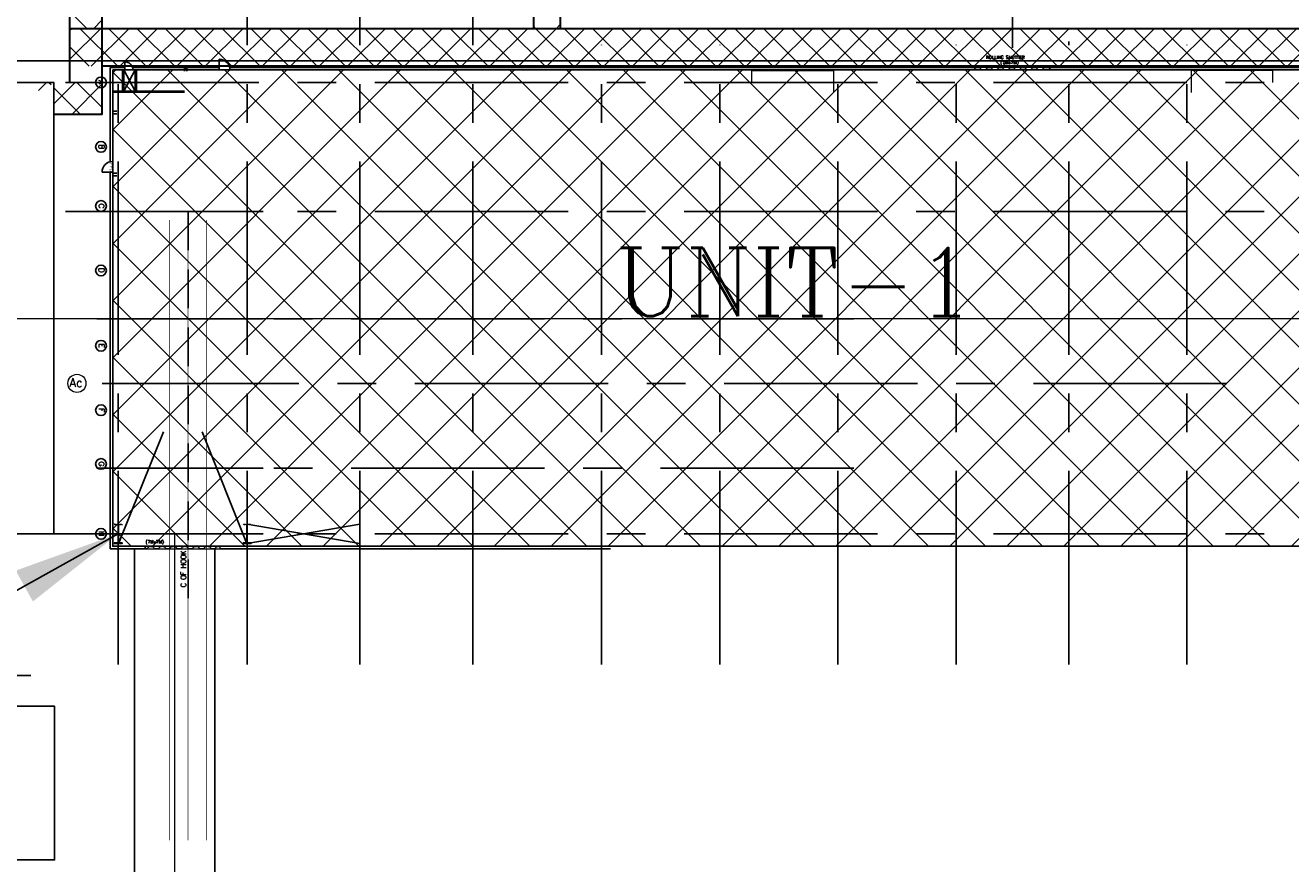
# Model space of a CAD drawing. Header units: inches. Extents: x 0 to 1564127, y -23460 to 23144100.
# Tile 59 of 215: x 249010 to 263736, y 182036 to 191786. Entities that reach past the tile are written whole.
import ezdxf
from ezdxf.enums import TextEntityAlignment as Align

# ---------------------------------------------------------------- set-up
doc = ezdxf.new("R2010")
doc.units = ezdxf.units.IN
doc.header["$LTSCALE"] = 1800
doc.header["$MEASUREMENT"] = 0
for name, pattern in [('CENTER', [2, 1.25, -0.25, 0.25, -0.25]), ('CENTRE', [1.5, 0.75, -0.25, 0.25, -0.25]), ('HIDDEN', [0.375, 0.25, -0.125])]:
    doc.linetypes.add(name, pattern=pattern)
doc.layers.get('0').update_dxf_attribs({"color": 253, "lineweight": 9})
for name, color, linetype in [('CEN', 2, 'CENTER'), ('COL', 1, 'Continuous'), ('DIM', 4, 'Continuous'), ('GRID', 251, 'CENTER'), ('Road', 3, 'Continuous'), ('Road Sides', 11, 'Continuous'), ('TEXT', 3, 'Continuous'), ('WALL', 6, 'Continuous')]:
    doc.layers.add(name, color=color, linetype=linetype)
for name, color, linetype, lineweight in [('CL', 8, 'CENTER', 15), ('STAIR', 2, 'Continuous', 18), ('STEEL', 231, 'Continuous', 18), ('TRENCH-TRESTLE', 6, 'Continuous', 30)]:
    doc.layers.add(name, color=color, linetype=linetype, lineweight=lineweight)
doc.styles.add('COMPLEX', font='complex')
doc.styles.add('HTX11', font='O8111901')
doc.styles.add('ROMANC', font='ROMANC.SHX')
doc.styles.add('ROMANS', font='romans.shx')
doc.dimstyles.new('SSS', dxfattribs={"dimscale": 100, "dimtxt": 2.5, "dimasz": 3, "dimexe": 0.5, "dimexo": 0.5, "dimgap": 1, "dimtad": 1, "dimdec": 0, "dimdsep": 46, "dimtxsty": 'ROMANS', "dimcen": 4, "dimdle": 1.5, "dimclrd": 1, "dimclre": 1, "dimclrt": 3, "dimadec": 0, "dimazin": 0, "dimtfac": 0.2, "dimtdec": 0, "dimtix": 1, "dimtmove": 0, "dimatfit": 3, "dimfxl": 1, "dimtolj": 1, "dimtzin": 0, "dimarcsym": 0})
pattern_1 = [(44.99999999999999, (201197.1582737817, 178869.0266567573), (-49.7184455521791, 49.71844555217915), []), (44.99999999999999, (201230.3039040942, 178869.0266567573), (-49.7184455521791, 49.71844555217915), [])]

msp = doc.modelspace()

# ---------------------------------------------------------------- hatches: boundary and pattern name
at = {"linetype": 'ByBlock'}
h = msp.add_hatch(dxfattribs=at)
h.set_pattern_fill('ANSI37', color=8, scale=1875, angle=90)
h.set_pattern_definition([(135, (742309.9112544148, 560872.4758301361), (-165.7281518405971, -165.728151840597), []), (225, (742309.9112544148, 560872.4758301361), (165.728151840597, -165.7281518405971), [])])
edge = h.paths.add_edge_path()
edge.add_line((249103.077823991, 191122.3549146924), (249341.1612544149, 191122.3549146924))
edge.add_line((249341.1612544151, 191122.3549146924), (249341.1612544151, 190747.3549146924))
edge.add_line((249341.1612544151, 190747.3549146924), (249903.6612544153, 190747.3549146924))
edge.add_line((249903.6612544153, 190747.3549146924), (249903.6612544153, 191122.3549146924))
edge.add_line((249903.6612544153, 191122.3549146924), (249313.1632658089, 191122.3549146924))
edge.add_arc((249208.1205449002, 191122.3657790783), 105.0427214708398, 270, 359.9940739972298, ccw=False)
edge.add_arc((249208.1205449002, 191122.3657790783), 105.0427214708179, 180.0059260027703, 270, ccw=False)
at = {"layer": 'COL'}
h = msp.add_hatch(dxfattribs=at)
h.set_pattern_fill('ANSI31', color=8, scale=31.25, angle=180, style=0)
h.set_pattern_definition([(225, (250442.4112544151, 190627.4799146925), (2.76213586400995, -2.762135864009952), [])])
h.paths.add_polyline_path([(250889.9112544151, 191267.4799146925), (250889.9112544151, 191296.2299146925), (250861.1612544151, 191296.2299146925), (250861.1612544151, 191267.4799146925)])
h = msp.add_hatch(dxfattribs=at)
h.set_pattern_fill('ANSI31', color=8, scale=25, angle=-1.27e-14, style=0)
h.set_pattern_definition([(44.99999999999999, (248098.3889455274, 183011.7475238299), (-2.20970869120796, 2.209708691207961), [])])
h.paths.add_polyline_path([(250044.9112544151, 185766.2299146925), (250137.4112544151, 185766.2299146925), (250137.4112544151, 185759.9799146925), (250044.9112544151, 185759.9799146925)])
h.paths.add_polyline_path([(250089.1612544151, 185978.7299146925), (250093.1612544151, 185978.7299146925), (250093.1612544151, 185766.2299146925), (250089.1612544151, 185766.2299146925)])
h.paths.add_polyline_path([(250044.9112544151, 185984.9799146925), (250137.4112544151, 185984.9799146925), (250137.4112544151, 185978.7299146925), (250044.9112544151, 185978.7299146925)])
h = msp.add_hatch(dxfattribs=at)
h.set_pattern_fill('ANSI31', color=8, scale=25, angle=-1.27e-14, style=0)
h.set_pattern_definition([(44.99999999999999, (249598.3889455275, 183011.7475238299), (-2.20970869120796, 2.209708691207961), [])])
h.paths.add_polyline_path([(251544.9112544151, 185766.2299146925), (251637.4112544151, 185766.2299146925), (251637.4112544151, 185759.9799146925), (251544.9112544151, 185759.9799146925)])
h.paths.add_polyline_path([(251589.1612544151, 185978.7299146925), (251593.1612544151, 185978.7299146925), (251593.1612544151, 185766.2299146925), (251589.1612544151, 185766.2299146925)])
h.paths.add_polyline_path([(251544.9112544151, 185984.9799146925), (251637.4112544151, 185984.9799146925), (251637.4112544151, 185978.7299146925), (251544.9112544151, 185978.7299146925)])
at = {"layer": 'Road Sides', "linetype": 'ByBlock'}
h = msp.add_hatch(dxfattribs=at)
h.set_pattern_fill('ANSI37', color=4, scale=3750)
h.set_pattern_definition([(45, (571876.8284095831, -287717.0189604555), (-331.4563036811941, 331.4563036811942), []), (135, (571876.8284095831, -287717.0189604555), (-331.4563036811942, -331.4563036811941), [])])
h.paths.add_polyline_path([(250027.4112544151, 191267.4799146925), (250027.4112544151, 185727.4799146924), (265341.1612544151, 185727.4799146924), (265341.1612544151, 191267.4799146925)])
at = {"layer": 'WALL', "linetype": 'Continuous'}
h = msp.add_hatch(dxfattribs=at)
h.set_pattern_fill('ANSI32', color=8, scale=187.5, angle=360, style=0)
h.set_pattern_definition(pattern_1)
h.paths.add_polyline_path([(250155.5362544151, 191122.4799146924), (250141.1612544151, 191122.4799146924), (250141.1612544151, 191022.4799146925), (250091.1612544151, 191022.4799146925), (250091.1612544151, 191008.1049146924), (250155.5362544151, 191008.1049146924)])
h.paths.add_polyline_path([(250155.5362544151, 191267.4799146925), (250141.1612544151, 191267.4799146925), (250141.1612544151, 191122.4799146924), (250155.5362544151, 191122.4799146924)])
h.paths.add_polyline_path([(250091.1612544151, 191022.4799146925), (250027.4112544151, 191022.4799146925), (250027.4112544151, 191008.1049146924), (250091.1612544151, 191008.1049146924)])
h = msp.add_hatch(dxfattribs=at)
h.set_pattern_fill('ANSI32', color=8, scale=187.5, angle=360, style=0)
h.set_pattern_definition(pattern_1)
h.paths.add_polyline_path([(250027.4112544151, 190786.8549146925), (250027.4112544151, 190758.1049146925), (250076.7862544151, 190758.1049146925), (250076.7862544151, 190786.8549146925)])
h = msp.add_hatch(dxfattribs=at)
h.set_pattern_fill('ANSI32', color=8, scale=187.5, angle=360, style=0)
h.set_pattern_definition([(44.99999999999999, (201197.1582737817, 178147.7766567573), (-49.7184455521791, 49.71844555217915), []), (44.99999999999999, (201230.3039040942, 178147.7766567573), (-49.7184455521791, 49.71844555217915), [])])
h.paths.add_polyline_path([(250076.7862544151, 190065.6049146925), (250027.4112544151, 190065.6049146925), (250027.4112544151, 190036.8549146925), (250076.7862544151, 190036.8549146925)])

# ---------------------------------------------------------------- linework, layer by layer
at = {"color": 8, "linetype": 'ByBlock'}
for p, q in [((249730.0880667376, 191747.3657503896), (249528.6612883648, 191948.7925287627)), ((249883.056206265, 191747.4907513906), (249528.6612371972, 191393.095782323)), ((249551.5999186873, 191747.4907674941), (249528.6612533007, 191724.5521021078)), ((250086.1317719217, 191309.9907415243), (249648.6317506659, 191747.49076278)), ((250214.5124938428, 191747.4907352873), (249777.0125150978, 191309.9907565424)), ((249903.6612937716, 191849.4271425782), (249801.5999015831, 191747.3657503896)), ((250417.5880917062, 191309.990725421), (249980.0880704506, 191747.4907466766)), ((250545.9687814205, 191747.4907191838), (250108.4688026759, 191309.990740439)), ((250749.0444114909, 191309.9907093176), (250311.5443902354, 191747.4907305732)), ((250877.4250689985, 191747.4907030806), (250439.9250902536, 191309.9907243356)), ((251080.5007312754, 191309.9906932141), (250643.0007100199, 191747.4907144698)), ((251208.8813565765, 191747.4906869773), (250771.3813778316, 191309.9907082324)), ((251411.9570510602, 191309.9906771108), (250974.4570298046, 191747.4906983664)), ((251540.3376441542, 191747.4906708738), (251102.8376654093, 191309.9906921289)), ((251743.4133708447, 191309.9906610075), (251305.9133495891, 191747.490682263)), ((251871.793931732, 191747.4906547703), (251434.2939529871, 191309.9906760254)), ((252074.8696906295, 191309.9906449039), (251637.3696693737, 191747.4906661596)), ((252203.2502193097, 191747.490638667), (251765.7502405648, 191309.9906599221)), ((252406.3260104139, 191309.9906288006), (251968.8259891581, 191747.4906500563)), ((252534.7065068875, 191747.4906225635), (252097.2065281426, 191309.9906438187)), ((252737.7823301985, 191309.9906126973), (252300.2823089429, 191747.4906339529)), ((252866.1627944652, 191747.4906064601), (252428.6628157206, 191309.9906277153)), ((253069.2386499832, 191309.9905965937), (252631.7386287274, 191747.4906178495)), ((253197.619082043, 191747.4905903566), (252760.1191032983, 191309.9906116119)), ((253400.6949697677, 191309.9905804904), (252963.1949485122, 191747.4906017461)), ((253529.0753696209, 191747.4905742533), (253091.5753908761, 191309.9905955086)), ((253732.1512895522, 191309.9905643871), (253294.6512682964, 191747.4905856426)), ((253860.5316571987, 191747.49055815), (253423.0316784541, 191309.9905794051)), ((254063.6076093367, 191309.9905482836), (253626.1075880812, 191747.4905695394)), ((254191.9879447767, 191747.4905420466), (253754.4879660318, 191309.9905633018)), ((254395.0639291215, 191309.9905321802), (253957.5639078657, 191747.490553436)), ((254523.4442323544, 191747.4905259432), (254085.9442536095, 191309.9905471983)), ((254726.520248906, 191309.9905160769), (254289.0202276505, 191747.4905373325)), ((254854.9005199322, 191747.4905098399), (254417.4005411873, 191309.9905310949)), ((255057.9765686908, 191309.9904999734), (254620.476547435, 191747.4905212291)), ((255186.3568075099, 191747.4904937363), (254748.856828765, 191309.9905149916)), ((254951.9328976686, 191747.4904746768), (254922.4265029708, 191776.9968693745)), ((255389.4328884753, 191309.99048387), (254951.9328672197, 191747.4905051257)), ((255517.8130950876, 191747.4904776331), (255080.3131163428, 191309.9904988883)), ((255234.9112544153, 191796.0449406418), (255186.3567884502, 191747.4904746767)), ((255720.8892082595, 191309.9904677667), (255283.389187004, 191747.4904890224)), ((255849.2693826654, 191747.4904615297), (255411.7694039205, 191309.9904827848)), ((256052.3455280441, 191309.9904516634), (255614.8455067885, 191747.4904729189)), ((256180.7256702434, 191747.4904454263), (255743.2256914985, 191309.9904666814)), ((256383.8018478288, 191309.9904355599), (255946.3018265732, 191747.4904568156)), ((256512.1819578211, 191747.4904293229), (256074.6819790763, 191309.990450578)), ((256715.2581676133, 191309.9904194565), (256277.7581463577, 191747.4904407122)), ((256843.6382453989, 191747.4904132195), (256406.1382666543, 191309.9904344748)), ((257046.7144873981, 191309.9904033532), (256609.2144661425, 191747.4904246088)), ((257175.0945329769, 191747.4903971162), (256737.594554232, 191309.9904183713)), ((257378.1708071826, 191309.9903872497), (256940.670785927, 191747.4904085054)), ((257506.5508205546, 191747.4903810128), (257069.0508418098, 191309.9904022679)), ((257709.6271269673, 191309.9903711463), (257272.1271057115, 191747.490392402)), ((257838.0071081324, 191747.4903649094), (257400.5071293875, 191309.9903861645)), ((258041.0834467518, 191309.990355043), (257603.5834254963, 191747.4903762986)), ((258169.4633957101, 191747.4903488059), (257731.9634169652, 191309.9903700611)), ((258372.5397665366, 191309.9903389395), (257935.0397452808, 191747.4903601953)), ((258500.9196832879, 191747.4903327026), (258063.419704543, 191309.9903539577)), ((258703.9960863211, 191309.9903228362), (258266.4960650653, 191747.4903440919)), ((258832.3759708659, 191747.4903165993), (258394.875992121, 191309.9903378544)), ((259035.4524061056, 191309.9903067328), (258597.9523848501, 191747.4903279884)), ((259163.8322584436, 191747.4903004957), (258726.3322796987, 191309.990321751)), ((259366.9087258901, 191309.9902906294), (258929.4087046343, 191747.4903118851)), ((259495.2885460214, 191747.4902843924), (259057.7885672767, 191309.9903056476)), ((259698.3650456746, 191309.9902745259), (259260.8650244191, 191747.4902957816)), ((259826.7448335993, 191747.490268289), (259389.2448548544, 191309.9902895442)), ((260029.8213654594, 191309.9902584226), (259592.3213442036, 191747.4902796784)), ((260158.2011211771, 191747.4902521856), (259720.7011424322, 191309.9902734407)), ((260361.2776852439, 191309.9902423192), (259923.7776639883, 191747.4902635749)), ((260489.6574087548, 191747.4902360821), (260052.15743001, 191309.9902573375)), ((260692.7340050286, 191309.9902262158), (260255.2339837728, 191747.4902474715)), ((260821.1136963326, 191747.4902199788), (260383.6137175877, 191309.990241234)), ((261024.1903248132, 191309.9902101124), (260586.6903035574, 191747.4902313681)), ((261152.5699839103, 191747.4902038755), (260715.0700051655, 191309.9902251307)), ((261355.6466445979, 191309.990194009), (260918.1466233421, 191747.4902152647)), ((261484.0262714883, 191747.4901877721), (261046.5262927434, 191309.9902090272)), ((261687.1029643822, 191309.9901779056), (261249.6029431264, 191747.4901991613)), ((261815.4825590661, 191747.4901716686), (261377.9825803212, 191309.9901929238)), ((262018.5592841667, 191309.9901618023), (261581.0592629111, 191747.4901830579)), ((262146.9388466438, 191747.4901555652), (261709.4388678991, 191309.9901768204)), ((262350.0156039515, 191309.9901456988), (261912.5155826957, 191747.4901669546)), ((262478.3951342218, 191747.4901394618), (262040.8951554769, 191309.9901607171)), ((262681.4719237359, 191309.9901295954), (262243.9719024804, 191747.4901508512)), ((262809.8514217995, 191747.4901233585), (262372.3514430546, 191309.9901446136)), ((263012.9282435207, 191309.9901134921), (262575.4282222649, 191747.4901347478)), ((263141.3077093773, 191747.4901072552), (262703.8077306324, 191309.9901285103)), ((263344.3845633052, 191309.9900973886), (262906.8845420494, 191747.4901186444)), ((263472.7639969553, 191747.4900911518), (263035.2640182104, 191309.9901124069)), ((263675.84088309, 191309.9900812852), (263238.3408618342, 191747.4901025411)), ((263804.2202845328, 191747.4900750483), (263366.7203057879, 191309.9900963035)), ((264007.2972028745, 191309.9900651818), (263569.7971816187, 191747.4900864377)), ((264135.6765721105, 191747.490058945), (263698.1765933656, 191309.9900802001)), ((249754.6754521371, 191309.9907576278), (249528.6612441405, 191536.0049656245))]:
    msp.add_line(p, q, dxfattribs=at)
at = {"color": 8, "linetype": 'CENTRE', "ltscale": 500}
msp.add_line((284165.8856443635, 188372.4758301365), (239730.8075994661, 188372.4758301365), dxfattribs=at)
at = {"color": 8}
for p, q in [((250091.1612544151, 185759.9799146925), (250091.1612544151, 185984.9799146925)), ((251591.1612544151, 185759.9799146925), (251591.1612544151, 185984.9799146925))]:
    msp.add_line(p, q, dxfattribs=at)
at = {"color": 8, "linetype": 'ByBlock', "const_width": 9.375}
for points in [[(250685.7862663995, 189523.6526744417), (250685.7862663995, 182305.9314424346)], [(250903.6612659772, 189523.6526744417), (250903.6612659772, 182305.9321237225)], [(251121.5362655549, 189523.6526744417), (251121.5362655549, 182305.9314424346)]]:
    msp.add_lwpolyline(points, dxfattribs=at)
at = {"color": 8}
msp.add_circle((249611.0125572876, 187622.4799146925), 105.0427214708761, dxfattribs=at)
msp.add_circle((249611.0125572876, 187622.4799146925), 105.0427214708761, dxfattribs=at)
at = {"layer": 'CEN', "color": 8}
for p, q in [((250288.0362544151, 191267.4799146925), (250155.5362544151, 191022.4799146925)), ((250288.0362544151, 191022.4799146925), (250155.5362544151, 191267.4799146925)), ((250091.1612544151, 185747.4799146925), (250616.1612544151, 187059.9799146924)), ((251591.1612544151, 185747.4799146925), (251066.1612544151, 187059.9799146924)), ((250091.1612544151, 185759.9799146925), (250091.1612544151, 185984.9799146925)), ((251591.1612544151, 185759.9799146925), (251591.1612544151, 185984.9799146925)), ((251591.1612562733, 185759.9799146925), (252903.6612562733, 185984.9799146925)), ((251591.1612562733, 185984.9799146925), (252903.6612562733, 185759.9799146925))]:
    msp.add_line(p, q, dxfattribs=at)
at = {"layer": 'CEN', "color": 8, "linetype": 'HIDDEN'}
msp.add_line((250903.6612544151, 185123.2170685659), (250903.6612544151, 189622.4799146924), dxfattribs=at)
at = {"layer": 'CEN', "color": 8, "linetype": 'CENTER', "ltscale": 10}
msp.add_line((246080.2688901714, 184222.7505758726), (249074.1859564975, 184222.7505758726), dxfattribs=at)
at = {"layer": 'CL', "color": 8, "ltscale": 100}
msp.add_line((250747.4112544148, 185872.4799146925), (250747.4112544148, 175872.4799146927), dxfattribs=at)
at = {"layer": 'COL', "color": 8}
for points in [[(250861.1612544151, 191296.2299146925), (250889.9112544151, 191296.2299146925), (250889.9112544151, 191267.4799146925), (250861.1612544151, 191267.4799146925)], [(250089.1612544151, 185978.7299146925), (250093.1612544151, 185978.7299146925), (250093.1612544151, 185766.2299146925), (250089.1612544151, 185766.2299146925)], [(251589.1612544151, 185978.7299146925), (251593.1612544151, 185978.7299146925), (251593.1612544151, 185766.2299146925), (251589.1612544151, 185766.2299146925)], [(250044.9112544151, 185766.2299146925), (250137.4112544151, 185766.2299146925), (250137.4112544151, 185759.9799146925), (250044.9112544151, 185759.9799146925)], [(251544.9112544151, 185766.2299146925), (251637.4112544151, 185766.2299146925), (251637.4112544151, 185759.9799146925), (251544.9112544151, 185759.9799146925)]]:
    msp.add_lwpolyline(points, close=True, dxfattribs=at)
at = {"layer": 'DIM'}
for points in [[(244466.1612544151, 185872.4907743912), (249341.1612544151, 185872.3549146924), (249341.1612544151, 191122.4907743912), (244466.1612544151, 191122.4907743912)], [(244750.0806371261, 182079.0005758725), (249350.0806371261, 182079.0005758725), (249350.0806371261, 183866.5005758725), (244750.0806371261, 183866.5005758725)]]:
    msp.add_lwpolyline(points, close=True, dxfattribs=at)
at = {"layer": 'GRID', "color": 8}
for p, q in [((260497.4112544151, 195627.0884790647), (260497.4112544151, 191525.8754023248)), ((251591.1612544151, 184353.7811397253), (251591.1612544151, 194798.5923741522)), ((252903.6612544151, 184353.7811397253), (252903.6612544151, 194798.5923741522)), ((254216.1612544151, 184353.7811397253), (254216.1612544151, 194798.5923741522)), ((261153.6612544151, 184353.7811397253), (261153.6612544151, 191598.3853294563)), ((250091.1612544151, 184353.7811397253), (250091.1612544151, 191497.4799146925)), ((255716.1612544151, 184353.7811397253), (255716.1612544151, 191559.9799146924)), ((257091.1612544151, 184353.7811397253), (257091.1612544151, 191559.9799146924)), ((258466.1612544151, 184353.7811397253), (258466.1612544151, 191559.9799146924)), ((259841.1612544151, 184353.7811397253), (259841.1612544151, 191559.9799146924)), ((262528.6612544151, 184353.7811397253), (262528.6612544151, 191559.9799146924)), ((266128.6612544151, 191122.4799146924), (249241.1612544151, 191122.4799146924)), ((266128.6612544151, 189622.4799146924), (249241.1612544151, 189622.4799146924)), ((251778.6612544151, 189622.4799146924), (249903.6612544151, 189622.4799146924)), ((258653.6612544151, 188372.4799146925), (249841.1612544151, 188372.4799146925)), ((251778.6612544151, 188372.4799146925), (249903.6612544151, 188372.4799146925)), ((262991.1612544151, 187622.4799146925), (249716.1612544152, 187622.4799146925)), ((251778.6612544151, 187622.4799146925), (249903.6612544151, 187622.4799146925)), ((258653.6612544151, 186634.9799146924), (249841.1612544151, 186634.9799146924)), ((251778.6612544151, 186634.9799146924), (249903.6612544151, 186634.9799146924)), ((266128.6612544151, 185872.4799146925), (249241.1612544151, 185872.4799146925)), ((251778.6612544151, 185872.4799146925), (249903.6612544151, 185872.4799146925))]:
    msp.add_line(p, q, dxfattribs=at)
at = {"layer": 'GRID', "color": 8, "ltscale": 750}
msp.add_line((249828.6025661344, 185872.4907743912), (244223.5987544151, 185872.4907743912), dxfattribs=at)
at = {"layer": 'Road', "color": 8}
msp.add_line((286966.1612544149, 191372.4846128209), (243435.2725985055, 191372.4846128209), dxfattribs=at)
at = {"layer": 'Road', "color": 8, "ltscale": 100}
for p, q in [((250278.6612544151, 177091.2299146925), (250278.6612544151, 185698.7299146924)), ((251216.1612544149, 177091.2299146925), (251216.1612544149, 185698.7299146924))]:
    msp.add_line(p, q, dxfattribs=at)
at = {"layer": 'Road Sides', "color": 4, "linetype": 'ByBlock'}
msp.add_lwpolyline([(250027.4112544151, 191267.4799146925), (265341.1612544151, 191267.4799146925), (265341.1612544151, 185727.4799146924), (250027.4112544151, 185727.4799146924)], close=True, dxfattribs=at)
at = {"layer": 'STAIR', "color": 8}
for p, q in [((257466.1612544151, 191259.9799146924), (258416.1612544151, 191259.9799146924)), ((257466.1612544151, 191122.4799146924), (257466.1612544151, 191259.9799146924)), ((258416.1612544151, 191259.9799146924), (258416.1612544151, 191003.7299146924)), ((263528.6612544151, 191259.9799146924), (262578.6612544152, 191259.9799146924)), ((262578.6612544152, 191259.9799146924), (262578.6612544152, 191003.7299146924)), ((263528.6612544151, 191122.4799146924), (263528.6612544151, 191259.9799146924))]:
    msp.add_line(p, q, dxfattribs=at)
at = {"layer": 'STEEL', "color": 8}
for p, q in [((260934.9112544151, 191296.2299146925), (260059.9112544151, 191296.2299146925)), ((260059.9112544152, 191267.4799146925), (260059.9112544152, 191296.2299146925)), ((260934.9112544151, 191267.4799146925), (260059.9112544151, 191267.4799146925)), ((260934.9112544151, 191296.2299146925), (260934.9112544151, 191267.4799146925)), ((250403.6612544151, 185697.4799146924), (250403.6612544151, 185726.2299146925))]:
    msp.add_line(p, q, dxfattribs=at)
at = {"layer": 'STEEL', "color": 8, "flags": 128}
for points in [[(260129.332700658, 191281.7924146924), (260129.0114506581, 191283.4174146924), (260127.9814506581, 191285.0924146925), (260126.1539506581, 191286.7799146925), (260123.4852006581, 191288.4049146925), (260119.9739506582, 191289.9049146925), (260115.6789506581, 191291.2174146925), (260110.7089506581, 191292.2549146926), (260105.2202006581, 191292.9799146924), (260099.4052006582, 191293.3549146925), (260093.4802006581, 191293.3549146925), (260087.6652006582, 191292.9799146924), (260082.1764506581, 191292.2549146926), (260077.2064506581, 191291.2174146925), (260072.9114506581, 191289.9049146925), (260069.4014506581, 191288.4049146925), (260066.7314506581, 191286.7799146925), (260064.9052006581, 191285.0924146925), (260062.6501235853, 191283.4174146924), (260059.9112544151, 191281.7924146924)], [(260129.332700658, 191281.7924146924), (260129.6527006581, 191280.1799146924), (260130.6839506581, 191278.5049146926), (260132.5102006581, 191276.8174146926), (260135.1802006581, 191275.1924146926), (260138.6902006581, 191273.6924146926), (260142.9839506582, 191272.3799146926), (260147.9589506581, 191271.3424146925), (260153.446450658, 191270.6174146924), (260159.2589506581, 191270.2424146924), (260165.1839506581, 191270.2424146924), (260170.9964506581, 191270.6174146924), (260176.4839506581, 191271.3424146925), (260181.4589506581, 191272.3799146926), (260185.7589506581, 191273.6924146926), (260189.258950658, 191275.1924146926), (260191.9339506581, 191276.8174146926), (260193.758950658, 191278.5049146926), (260194.7964506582, 191280.1799146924), (260195.1089506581, 191281.7924146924)], [(260260.8839506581, 191281.7924146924), (260260.8839506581, 191281.8049146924), (260260.8839506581, 191281.8049146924), (260260.8839506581, 191281.8049146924), (260260.8839506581, 191281.8049146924), (260260.8839506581, 191281.8049146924), (260260.8839506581, 191281.8049146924), (260260.8839506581, 191281.8049146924), (260260.2839506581, 191283.9924146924), (260258.4714506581, 191286.1674146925), (260255.4214506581, 191288.2049146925), (260251.2464506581, 191290.0049146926), (260246.133950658, 191291.4799146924), (260240.3589506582, 191292.5549146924), (260234.2089506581, 191293.2049146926), (260227.9964506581, 191293.4049146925), (260221.7839506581, 191293.2049146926), (260215.633950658, 191292.5549146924), (260209.8589506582, 191291.4799146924), (260204.7464506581, 191290.0049146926), (260200.571450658, 191288.2049146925), (260197.5214506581, 191286.1674146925), (260195.6964506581, 191283.9924146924), (260195.1089506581, 191281.8049146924), (260195.1089506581, 191281.8049146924), (260195.1089506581, 191281.8049146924), (260195.1089506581, 191281.8049146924), (260195.1089506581, 191281.8049146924), (260195.1089506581, 191281.8049146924), (260195.1089506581, 191281.8049146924), (260195.1089506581, 191281.7924146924)], [(260260.8839506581, 191281.7924146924), (260261.1964506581, 191280.1799146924), (260262.2339506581, 191278.5049146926), (260264.0589506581, 191276.8174146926), (260266.7339506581, 191275.1924146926), (260270.2339506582, 191273.6924146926), (260274.5339506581, 191272.3799146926), (260279.508950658, 191271.3424146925), (260284.9964506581, 191270.6174146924), (260290.8089506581, 191270.2424146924), (260296.7339506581, 191270.2424146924), (260302.5464506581, 191270.6174146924), (260308.0339506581, 191271.3424146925), (260313.008950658, 191272.3799146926), (260317.2964506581, 191273.6924146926), (260320.8089506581, 191275.1924146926), (260323.4839506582, 191276.8174146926), (260325.3089506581, 191278.5049146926), (260326.3339506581, 191280.1799146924), (260326.6589506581, 191281.7924146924)], [(260392.4339506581, 191281.7924146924), (260392.4339506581, 191281.8049146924), (260392.4339506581, 191281.8049146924), (260392.4339506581, 191281.8049146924), (260392.4339506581, 191281.8049146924), (260392.4339506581, 191281.8049146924), (260392.4339506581, 191281.8049146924), (260392.4339506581, 191281.8049146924), (260391.8339506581, 191283.9924146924), (260390.0214506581, 191286.1674146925), (260386.9714506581, 191288.2049146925), (260382.7964506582, 191290.0049146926), (260377.6839506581, 191291.4799146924), (260371.8964506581, 191292.5549146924), (260365.7464506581, 191293.2049146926), (260359.5464506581, 191293.4049146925), (260353.3339506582, 191293.2049146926), (260347.1839506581, 191292.5549146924), (260341.4089506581, 191291.4799146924), (260336.2964506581, 191290.0049146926), (260332.1214506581, 191288.2049146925), (260329.071450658, 191286.1674146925), (260327.2464506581, 191283.9924146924), (260326.6589506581, 191281.8049146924), (260326.6589506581, 191281.8049146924), (260326.6589506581, 191281.8049146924), (260326.6589506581, 191281.8049146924), (260326.6589506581, 191281.8049146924), (260326.6589506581, 191281.8049146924), (260326.6589506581, 191281.8049146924), (260326.6589506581, 191281.7924146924)], [(260392.4339506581, 191281.7924146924), (260392.7464506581, 191280.1799146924), (260393.7839506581, 191278.5049146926), (260395.6089506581, 191276.8174146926), (260398.2714506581, 191275.1924146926), (260401.783950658, 191273.6924146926), (260406.0839506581, 191272.3799146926), (260411.0464506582, 191271.3424146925), (260416.5464506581, 191270.6174146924), (260422.3589506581, 191270.2424146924), (260428.2839506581, 191270.2424146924), (260434.0964506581, 191270.6174146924), (260439.5839506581, 191271.3424146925), (260444.5589506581, 191272.3799146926), (260448.8464506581, 191273.6924146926), (260452.3589506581, 191275.1924146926), (260455.0339506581, 191276.8174146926), (260456.8589506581, 191278.5049146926), (260457.883950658, 191280.1799146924), (260458.2089506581, 191281.7924146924)], [(260523.9714506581, 191281.7924146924), (260523.9714506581, 191281.8049146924), (260523.9714506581, 191281.8049146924), (260523.9714506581, 191281.8049146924), (260523.9714506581, 191281.8049146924), (260523.9714506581, 191281.8049146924), (260523.9714506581, 191281.8049146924), (260523.9714506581, 191281.8049146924), (260523.383950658, 191283.9924146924), (260521.571450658, 191286.1674146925), (260518.5214506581, 191288.2049146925), (260514.3464506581, 191290.0049146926), (260509.2339506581, 191291.4799146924), (260503.4464506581, 191292.5549146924), (260497.2964506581, 191293.2049146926), (260491.0964506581, 191293.4049146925), (260484.883950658, 191293.2049146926), (260478.7339506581, 191292.5549146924), (260472.9464506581, 191291.4799146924), (260467.8339506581, 191290.0049146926), (260463.6589506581, 191288.2049146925), (260460.6214506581, 191286.1674146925), (260458.7964506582, 191283.9924146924), (260458.2089506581, 191281.8049146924), (260458.2089506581, 191281.8049146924), (260458.2089506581, 191281.8049146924), (260458.2089506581, 191281.8049146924), (260458.2089506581, 191281.8049146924), (260458.2089506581, 191281.8049146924), (260458.2089506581, 191281.8049146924), (260458.2089506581, 191281.7924146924)], [(260523.9714506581, 191281.7924146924), (260523.9714506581, 191281.7924146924), (260523.9714506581, 191281.7924146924), (260523.9714506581, 191281.7924146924), (260523.9714506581, 191281.7924146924), (260523.9714506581, 191281.7924146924), (260523.9714506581, 191281.7924146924), (260523.9714506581, 191281.7924146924), (260524.5714506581, 191279.6049146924), (260526.3839506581, 191277.4299146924), (260529.4339506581, 191275.3924146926), (260533.6089506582, 191273.5924146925), (260538.7214506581, 191272.1174146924), (260544.5089506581, 191271.0424146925), (260550.658950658, 191270.4049146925), (260556.8714506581, 191270.1924146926), (260563.0714506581, 191270.4049146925), (260569.2214506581, 191271.0424146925), (260575.008950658, 191272.1174146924), (260580.1214506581, 191273.5924146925), (260584.2964506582, 191275.3924146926), (260587.3464506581, 191277.4424146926), (260589.1714506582, 191279.6049146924), (260589.7589506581, 191281.7924146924)], [(260655.5339506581, 191281.7924146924), (260655.5339506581, 191281.8049146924), (260655.5339506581, 191281.8049146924), (260655.5339506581, 191281.8049146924), (260655.5339506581, 191281.8049146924), (260655.5339506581, 191281.8049146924), (260655.5339506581, 191281.8049146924), (260655.5339506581, 191281.8049146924), (260654.9339506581, 191283.9924146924), (260653.1214506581, 191286.1674146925), (260650.0714506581, 191288.2049146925), (260645.8964506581, 191290.0049146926), (260640.7839506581, 191291.4799146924), (260635.0089506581, 191292.5549146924), (260628.858950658, 191293.2049146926), (260622.6464506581, 191293.4049146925), (260616.4339506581, 191293.2049146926), (260610.2839506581, 191292.5549146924), (260604.508950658, 191291.4799146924), (260599.3964506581, 191290.0049146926), (260595.2214506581, 191288.2049146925), (260592.171450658, 191286.1674146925), (260590.3464506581, 191283.9924146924), (260589.7589506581, 191281.8049146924), (260589.7589506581, 191281.8049146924), (260589.7589506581, 191281.8049146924), (260589.7589506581, 191281.8049146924), (260589.7589506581, 191281.8049146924), (260589.7589506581, 191281.8049146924), (260589.7589506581, 191281.8049146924), (260589.7589506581, 191281.7924146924)], [(260655.5339506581, 191281.7924146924), (260655.846450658, 191280.1799146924), (260656.8839506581, 191278.5049146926), (260658.7089506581, 191276.8174146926), (260661.383950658, 191275.1924146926), (260664.883950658, 191273.6924146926), (260669.1839506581, 191272.3799146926), (260674.1589506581, 191271.3424146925), (260679.6464506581, 191270.6174146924), (260685.4589506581, 191270.2424146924), (260691.383950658, 191270.2424146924), (260697.196450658, 191270.6174146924), (260702.6839506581, 191271.3424146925), (260707.6589506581, 191272.3799146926), (260711.9464506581, 191273.6924146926), (260715.4589506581, 191275.1924146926), (260718.133950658, 191276.8174146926), (260719.9589506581, 191278.5049146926), (260720.983950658, 191280.1799146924), (260721.3089506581, 191281.7924146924)], [(260787.0839506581, 191281.7924146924), (260787.0839506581, 191281.8049146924), (260787.0839506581, 191281.8049146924), (260787.0839506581, 191281.8049146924), (260787.0839506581, 191281.8049146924), (260787.0839506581, 191281.8049146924), (260787.0839506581, 191281.8049146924), (260787.0839506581, 191281.8049146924), (260786.483950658, 191283.9924146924), (260784.671450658, 191286.1674146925), (260781.6214506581, 191288.2049146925), (260777.446450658, 191290.0049146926), (260772.3339506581, 191291.4799146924), (260766.546450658, 191292.5549146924), (260760.3964506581, 191293.2049146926), (260754.1964506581, 191293.4049146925), (260747.983950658, 191293.2049146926), (260741.8339506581, 191292.5549146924), (260736.0589506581, 191291.4799146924), (260730.9464506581, 191290.0049146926), (260726.7714506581, 191288.2049146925), (260723.7214506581, 191286.1674146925), (260721.8964506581, 191283.9924146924), (260721.3089506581, 191281.8049146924), (260721.3089506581, 191281.8049146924), (260721.3089506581, 191281.8049146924), (260721.3089506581, 191281.8049146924), (260721.3089506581, 191281.8049146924), (260721.3089506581, 191281.8049146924), (260721.3089506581, 191281.8049146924), (260721.3089506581, 191281.7924146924)], [(260787.0839506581, 191281.7924146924), (260787.3964506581, 191280.1799146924), (260788.4339506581, 191278.5049146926), (260790.2589506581, 191276.8174146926), (260792.921450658, 191275.1924146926), (260796.4339506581, 191273.6924146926), (260800.733950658, 191272.3799146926), (260805.6964506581, 191271.3424146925), (260811.196450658, 191270.6174146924), (260817.0089506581, 191270.2424146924), (260822.9339506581, 191270.2424146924), (260828.7464506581, 191270.6174146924), (260834.233950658, 191271.3424146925), (260839.2089506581, 191272.3799146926), (260843.4964506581, 191273.6924146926), (260847.008950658, 191275.1924146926), (260849.6839506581, 191276.8174146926), (260851.508950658, 191278.5049146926), (260852.5339506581, 191280.1799146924), (260852.858950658, 191281.7924146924)], [(260934.9112544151, 191281.7924146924), (260934.9112544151, 191281.8049146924), (260934.9112544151, 191281.8049146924), (260934.9112544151, 191281.8049146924), (260934.9112544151, 191281.8049146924), (260934.9112544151, 191281.8049146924), (260934.9112544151, 191281.8049146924), (260934.9112544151, 191281.8049146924), (260934.323754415, 191283.9924146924), (260932.5112544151, 191286.1674146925), (260929.4612544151, 191288.2049146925), (260925.2862544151, 191290.0049146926), (260920.1737544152, 191291.4799146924), (260914.3862544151, 191292.5549146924), (260908.2362544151, 191293.2049146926), (260885.7464506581, 191293.4049146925), (260879.5339506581, 191293.2049146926), (260873.3839506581, 191292.5549146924), (260867.5964506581, 191291.4799146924), (260862.4839506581, 191290.0049146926), (260858.3089506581, 191288.2049146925), (260855.2714506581, 191286.1674146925), (260853.446450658, 191283.9924146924), (260852.858950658, 191281.8049146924), (260852.858950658, 191281.8049146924), (260852.858950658, 191281.8049146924), (260852.858950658, 191281.8049146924), (260852.858950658, 191281.8049146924), (260852.858950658, 191281.8049146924), (260852.858950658, 191281.8049146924), (260852.858950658, 191281.7924146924)], [(250403.6612544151, 185700.2299146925), (250408.3325044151, 185700.2299146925), (250414.1575044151, 185700.6049146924), (250419.6450044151, 185701.3299146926), (250424.607504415, 185702.3674146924), (250428.907504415, 185703.6799146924), (250432.420004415, 185705.1799146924), (250435.0825044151, 185706.8049146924), (250436.907504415, 185708.4924146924), (250437.945004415, 185710.1674146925), (250438.2700044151, 185711.7799146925)], [(250504.045004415, 185711.7799146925), (250503.720004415, 185713.4049146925), (250502.695004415, 185715.0799146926), (250500.8700044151, 185716.7674146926), (250498.195004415, 185718.3924146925), (250494.6825044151, 185719.8924146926), (250490.3950044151, 185721.2049146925), (250485.420004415, 185722.2424146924), (250479.9325044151, 185722.9674146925), (250474.1200044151, 185723.3424146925), (250468.195004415, 185723.3424146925), (250462.382504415, 185722.9674146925), (250456.882504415, 185722.2424146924), (250451.920004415, 185721.2049146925), (250447.620004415, 185719.8924146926), (250444.107504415, 185718.3924146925), (250441.445004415, 185716.7674146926), (250439.6200044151, 185715.0799146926), (250438.5825044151, 185713.4049146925), (250438.2700044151, 185711.7799146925)], [(250504.045004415, 185711.7799146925), (250504.045004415, 185711.7799146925), (250504.045004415, 185711.7799146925), (250504.045004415, 185711.7799146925), (250504.045004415, 185711.7799146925), (250504.045004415, 185711.7799146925), (250504.045004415, 185711.7799146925), (250504.045004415, 185711.7799146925), (250504.632504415, 185709.5924146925), (250506.4575044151, 185707.4299146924), (250509.507504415, 185705.3799146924), (250513.6825044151, 185703.5799146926), (250518.7825044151, 185702.1049146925), (250524.570004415, 185701.0299146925), (250530.720004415, 185700.3924146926), (250536.9325044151, 185700.1799146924), (250543.132504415, 185700.3924146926), (250549.2825044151, 185701.0299146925), (250555.070004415, 185702.1049146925), (250560.1825044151, 185703.5799146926), (250564.357504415, 185705.3799146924), (250567.407504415, 185707.4299146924), (250569.220004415, 185709.5924146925), (250569.8075044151, 185711.7799146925)], [(250635.570004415, 185711.7799146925), (250635.570004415, 185711.7924146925), (250635.570004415, 185711.7924146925), (250635.570004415, 185711.7924146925), (250635.570004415, 185711.7924146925), (250635.570004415, 185711.7924146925), (250635.570004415, 185711.7924146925), (250635.570004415, 185711.7924146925), (250634.982504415, 185713.9799146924), (250633.157504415, 185716.1549146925), (250630.1200044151, 185718.1924146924), (250625.945004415, 185719.9924146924), (250620.8325044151, 185721.4674146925), (250615.045004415, 185722.5424146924), (250608.8950044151, 185723.1924146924), (250602.695004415, 185723.3924146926), (250596.482504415, 185723.1924146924), (250590.3325044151, 185722.5424146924), (250584.545004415, 185721.4674146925), (250579.4325044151, 185719.9924146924), (250575.257504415, 185718.1924146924), (250572.2200044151, 185716.1549146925), (250570.3950044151, 185713.9799146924), (250569.8075044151, 185711.7924146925), (250569.8075044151, 185711.7924146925), (250569.8075044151, 185711.7924146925), (250569.8075044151, 185711.7924146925), (250569.8075044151, 185711.7924146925), (250569.8075044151, 185711.7924146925), (250569.8075044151, 185711.7924146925), (250569.8075044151, 185711.7799146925)], [(250635.570004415, 185711.7799146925), (250635.8950044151, 185710.1674146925), (250636.920004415, 185708.4924146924), (250638.757504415, 185706.8049146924), (250641.420004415, 185705.1799146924), (250644.9325044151, 185703.6799146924), (250649.232504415, 185702.3674146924), (250654.195004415, 185701.3299146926), (250659.6825044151, 185700.6049146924), (250665.4950044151, 185700.2299146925), (250671.420004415, 185700.2299146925), (250677.2450044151, 185700.6049146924), (250682.732504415, 185701.3299146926), (250687.695004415, 185702.3674146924), (250691.9950044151, 185703.6799146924), (250695.507504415, 185705.1799146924), (250698.170004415, 185706.8049146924), (250699.995004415, 185708.4924146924), (250701.032504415, 185710.1674146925), (250701.357504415, 185711.7799146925)], [(250767.132504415, 185711.7799146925), (250766.8075044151, 185713.4049146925), (250765.782504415, 185715.0799146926), (250763.9575044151, 185716.7674146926), (250761.282504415, 185718.3924146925), (250757.7700044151, 185719.8924146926), (250753.482504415, 185721.2049146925), (250748.507504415, 185722.2424146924), (250743.0200044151, 185722.9674146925), (250737.2075044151, 185723.3424146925), (250731.282504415, 185723.3424146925), (250725.470004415, 185722.9674146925), (250719.9700044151, 185722.2424146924), (250715.007504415, 185721.2049146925), (250710.7075044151, 185719.8924146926), (250707.195004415, 185718.3924146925), (250704.532504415, 185716.7674146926), (250702.7075044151, 185715.0799146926), (250701.670004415, 185713.4049146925), (250701.357504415, 185711.7799146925)], [(250767.132504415, 185711.7799146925), (250767.132504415, 185711.7799146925), (250767.132504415, 185711.7799146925), (250767.132504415, 185711.7799146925), (250767.132504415, 185711.7799146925), (250767.132504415, 185711.7799146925), (250767.132504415, 185711.7799146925), (250767.132504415, 185711.7799146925), (250767.7200044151, 185709.5924146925), (250769.545004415, 185707.4299146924), (250772.5950044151, 185705.3799146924), (250776.7700044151, 185703.5799146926), (250781.8700044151, 185702.1049146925), (250787.657504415, 185701.0299146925), (250793.8075044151, 185700.3924146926), (250800.0200044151, 185700.1799146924), (250806.2200044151, 185700.3924146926), (250812.370004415, 185701.0299146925), (250818.157504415, 185702.1049146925), (250823.2700044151, 185703.5799146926), (250827.445004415, 185705.3799146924), (250830.4950044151, 185707.4299146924), (250832.3075044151, 185709.5924146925), (250832.8950044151, 185711.7799146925)], [(250898.6575044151, 185711.7924146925), (250898.6575044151, 185711.8049146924), (250898.6575044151, 185711.8049146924), (250898.6575044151, 185711.8049146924), (250898.6575044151, 185711.8049146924), (250898.6575044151, 185711.8049146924), (250898.6575044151, 185711.8049146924), (250898.6575044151, 185711.8049146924), (250898.070004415, 185713.9924146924), (250896.2450044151, 185716.1674146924), (250893.2075044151, 185718.2049146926), (250889.0325044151, 185720.0049146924), (250883.920004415, 185721.4799146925), (250878.1325044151, 185722.5549146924), (250871.982504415, 185723.2049146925), (250865.7825044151, 185723.4049146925), (250859.570004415, 185723.2049146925), (250853.420004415, 185722.5549146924), (250847.632504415, 185721.4799146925), (250842.5200044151, 185720.0049146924), (250838.3450044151, 185718.2049146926), (250835.307504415, 185716.1674146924), (250833.482504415, 185713.9924146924), (250832.8950044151, 185711.8049146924), (250832.8950044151, 185711.8049146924), (250832.8950044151, 185711.8049146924), (250832.8950044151, 185711.8049146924), (250832.8950044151, 185711.8049146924), (250832.8950044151, 185711.8049146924), (250832.8950044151, 185711.8049146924), (250832.8950044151, 185711.7924146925)], [(250898.6575044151, 185711.7924146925), (250898.982504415, 185710.1799146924), (250900.007504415, 185708.5049146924), (250901.8450044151, 185706.8174146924), (250904.507504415, 185705.1924146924), (250908.0200044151, 185703.6924146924), (250912.320004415, 185702.3799146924), (250917.282504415, 185701.3424146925), (250922.7700044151, 185700.6174146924), (250928.5825044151, 185700.2424146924), (250934.507504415, 185700.2424146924), (250940.3325044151, 185700.6174146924), (250945.820004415, 185701.3424146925), (250950.782504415, 185702.3799146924), (250955.0825044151, 185703.6924146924), (250958.595004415, 185705.1924146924), (250961.257504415, 185706.8174146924), (250963.0825044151, 185708.5049146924), (250964.1200044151, 185710.1799146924), (250964.445004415, 185711.7924146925)], [(251030.220004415, 185711.7924146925), (251029.8950044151, 185713.4174146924), (251028.8700044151, 185715.0924146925), (251027.045004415, 185716.7799146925), (251024.3700044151, 185718.4049146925), (251020.857504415, 185719.9049146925), (251016.570004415, 185721.2174146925), (251011.5950044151, 185722.2549146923), (251006.107504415, 185722.9799146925), (251000.295004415, 185723.3549146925), (250994.370004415, 185723.3549146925), (250988.5575044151, 185722.9799146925), (250983.057504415, 185722.2549146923), (250978.0950044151, 185721.2174146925), (250973.795004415, 185719.9049146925), (250970.2825044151, 185718.4049146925), (250967.6200044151, 185716.7799146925), (250965.795004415, 185715.0924146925), (250964.757504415, 185713.4174146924), (250964.445004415, 185711.7924146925)], [(251030.220004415, 185711.7924146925), (251030.220004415, 185711.7924146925), (251030.220004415, 185711.7924146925), (251030.220004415, 185711.7924146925), (251030.220004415, 185711.7924146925), (251030.220004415, 185711.7924146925), (251030.220004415, 185711.7924146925), (251030.220004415, 185711.7924146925), (251030.8075044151, 185709.6049146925), (251032.632504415, 185707.4424146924), (251035.6825044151, 185705.3924146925), (251039.857504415, 185703.5924146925), (251044.9575044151, 185702.1174146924), (251050.7450044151, 185701.0424146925), (251056.8950044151, 185700.4049146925), (251063.107504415, 185700.1924146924), (251069.3075044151, 185700.4049146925), (251075.4575044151, 185701.0424146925), (251081.2450044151, 185702.1174146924), (251086.357504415, 185703.5924146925), (251090.5325044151, 185705.3924146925), (251093.5825044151, 185707.4424146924), (251095.3950044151, 185709.6049146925), (251095.982504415, 185711.7924146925)], [(251161.7450044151, 185711.7924146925), (251161.7450044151, 185711.8049146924), (251161.7450044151, 185711.8049146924), (251161.7450044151, 185711.8049146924), (251161.7450044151, 185711.8049146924), (251161.7450044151, 185711.8049146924), (251161.7450044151, 185711.8049146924), (251161.7450044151, 185711.8049146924), (251161.1575044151, 185713.9924146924), (251159.3325044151, 185716.1674146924), (251156.295004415, 185718.2049146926), (251152.1200044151, 185720.0049146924), (251147.007504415, 185721.4799146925), (251141.220004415, 185722.5549146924), (251135.070004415, 185723.2049146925), (251128.8700044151, 185723.4049146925), (251122.6575044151, 185723.2049146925), (251116.507504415, 185722.5549146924), (251110.720004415, 185721.4799146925), (251105.607504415, 185720.0049146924), (251101.4325044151, 185718.2049146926), (251098.3950044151, 185716.1674146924), (251096.570004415, 185713.9924146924), (251095.982504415, 185711.8049146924), (251095.982504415, 185711.8049146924), (251095.982504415, 185711.8049146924), (251095.982504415, 185711.8049146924), (251095.982504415, 185711.8049146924), (251095.982504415, 185711.8049146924), (251095.982504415, 185711.8049146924), (251095.982504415, 185711.7924146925)], [(251161.7450044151, 185711.7924146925), (251162.070004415, 185710.1799146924), (251163.095004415, 185708.5049146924), (251164.932504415, 185706.8174146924), (251167.595004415, 185705.1924146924), (251171.107504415, 185703.6924146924), (251175.407504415, 185702.3799146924), (251180.3700044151, 185701.3424146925), (251185.857504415, 185700.6174146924), (251191.670004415, 185700.2424146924), (251197.595004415, 185700.2424146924), (251203.420004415, 185700.6174146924), (251208.907504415, 185701.3424146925), (251213.8700044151, 185702.3799146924), (251218.170004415, 185703.6924146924), (251221.6825044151, 185705.1924146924), (251224.3450044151, 185706.8174146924), (251226.170004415, 185708.5049146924), (251227.2075044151, 185710.1799146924), (251227.532504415, 185711.7924146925)], [(251278.6612544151, 185721.4251753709), (251274.6825044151, 185722.2549146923), (251269.195004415, 185722.9799146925), (251263.382504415, 185723.3549146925), (251257.4575044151, 185723.3549146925), (251251.6450044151, 185722.9799146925), (251246.1450044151, 185722.2549146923), (251241.182504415, 185721.2174146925), (251236.882504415, 185719.9049146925), (251233.3700044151, 185718.4049146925), (251230.7075044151, 185716.7799146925), (251228.882504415, 185715.0924146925), (251227.8450044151, 185713.4174146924), (251227.532504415, 185711.7924146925)]]:
    msp.add_lwpolyline(points, dxfattribs=at)
msp.add_lwpolyline([(250403.6612544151, 185697.4799146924), (251278.6612544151, 185697.4799146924), (251278.6612544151, 185726.2299146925), (250403.6612544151, 185726.2299146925)], close=True, dxfattribs=at)
at = {"layer": 'TEXT', "color": 8, "linetype": 'ByBlock'}
for centre in [(249891.1025661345, 191122.4907743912), (249891.1025661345, 190372.4907743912), (249891.1025661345, 189684.9907743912), (249891.1025661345, 188934.9907743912), (249891.1025661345, 188059.9907743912), (249891.1025661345, 187309.9907743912), (249891.1025661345, 186684.9907743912), (249891.1025661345, 185872.4907743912)]:
    msp.add_circle(centre, 62.5, dxfattribs=at)
at = {"layer": 'TRENCH-TRESTLE', "color": 8, "ltscale": 100}
for p, q in [((254922.4112544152, 195627.0884790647), (254922.4112544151, 191747.3654746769)), ((255234.9112544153, 195627.0884790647), (255234.9112544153, 191747.3654594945)), ((249903.6612544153, 190747.4799146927), (249903.6612544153, 193122.4846128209)), ((249528.6612544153, 191122.479914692), (249528.6612544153, 192747.4846128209)), ((281072.4112544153, 191747.489236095), (249528.6612544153, 191747.4907686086)), ((281384.9112544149, 191309.9892473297), (249903.6612544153, 191309.9907503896)), ((249903.6612544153, 190747.4799146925), (249341.1612544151, 190747.4799146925))]:
    msp.add_line(p, q, dxfattribs=at)
at = {"layer": 'WALL', "color": 8}
for p, q in [((250168.0362544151, 191361.2299146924), (250168.0362544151, 191267.4799146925)), ((251266.1612544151, 191392.4799146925), (251266.1612544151, 191267.4799146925)), ((249998.6612544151, 191296.2299146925), (250168.0362544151, 191296.2299146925)), ((249998.6612544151, 190199.7537432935), (249998.6612544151, 191296.2299146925)), ((250027.4112544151, 191267.4799146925), (250168.0362544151, 191267.4799146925)), ((250027.4112544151, 190203.1049146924), (250027.4112544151, 191267.4799146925)), ((250141.1612544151, 191267.4799146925), (250141.1612544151, 191022.4799146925)), ((250155.5362544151, 191267.4799146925), (250155.5362544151, 191022.4799146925)), ((250257.2690959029, 191296.2299146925), (251266.1612544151, 191296.2299146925)), ((250261.7862544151, 191267.4799146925), (251266.1612544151, 191267.4799146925)), ((250288.0362544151, 191267.4799146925), (250288.0362544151, 191022.4799146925)), ((250302.4112544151, 191267.4799146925), (250302.4112544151, 191022.4799146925)), ((250861.1612544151, 191254.9799146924), (250861.1612544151, 191267.4799146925)), ((250889.9112544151, 191267.4799146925), (250889.9112544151, 191254.9799146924)), ((251387.8100830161, 191296.2299146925), (260059.9112544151, 191296.2299146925)), ((251391.1612544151, 191267.4799146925), (260059.9112544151, 191267.4799146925)), ((260934.9112544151, 191296.2299146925), (265759.9112544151, 191296.2299146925)), ((260934.9112544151, 191267.4799146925), (265759.9112544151, 191267.4799146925)), ((250027.4112544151, 191022.4799146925), (250861.1612544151, 191022.4799146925)), ((250027.4112544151, 191008.1049146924), (250861.1612544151, 191008.1049146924)), ((250076.7862544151, 190786.8549146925), (250027.4112544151, 190786.8549146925)), ((250076.7862544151, 190758.1049146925), (250027.4112544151, 190758.1049146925)), ((249998.6612544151, 185698.7299146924), (249998.6612544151, 190078.1049146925)), ((250027.4112544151, 185727.4799146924), (250027.4112544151, 190078.1049146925)), ((250076.7862544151, 190065.6049146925), (250027.4112544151, 190065.6049146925)), ((250076.7862544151, 190036.8549146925), (250027.4112544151, 190036.8549146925)), ((250027.4112544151, 185727.4799146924), (250403.6612544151, 185727.4799146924)), ((251278.6612544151, 185727.4799146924), (255819.9112544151, 185727.4799146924)), ((249998.6612544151, 185698.7299146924), (250403.6612544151, 185698.7299146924)), ((251278.6612544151, 185698.7299146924), (255819.9112544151, 185698.7299146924))]:
    msp.add_line(p, q, dxfattribs=at)
at = {"layer": 'WALL', "color": 8, "flags": 128}
msp.add_lwpolyline([(250027.4112544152, 190078.1049146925), (249902.4112544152, 190078.1049146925)], dxfattribs=at)
at = {"layer": 'WALL', "color": 8}
for centre, radius, start, end in [((250168.0362544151, 191267.4799146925), 93.75, 0, 90), ((251266.1612544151, 191267.4799146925), 125, 0, 90), ((250027.4112544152, 190078.1049146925), 125, 90, 180)]:
    msp.add_arc(centre, radius, start, end, dxfattribs=at)

# ---------------------------------------------------------------- texts
at = {"layer": 'TEXT', "color": 8}
for s, height, style, p in [('ROLLING SHUTTER', 37.5, 'ROMANS', (260189.0214332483, 191395.3844126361)), ('(7Mx7M)', 37.5, 'ROMANS', (260356.2963305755, 191333.7299146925)), ('Ac', 100, 'ROMANC', (249522.4170150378, 187580.816439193)), ('(7Mx7M)', 37.5, 'ROMANS', (250408.9317713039, 185759.8833973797))]:
    msp.add_text(s, height=height, dxfattribs=dict(at, style=style)).set_placement(p)
at = {"layer": 'TEXT', "color": 8, "linetype": 'ByBlock', "style": 'COMPLEX'}
for s, p in [('A', (249896.9619411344, 191122.4907743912)), ('B', (249896.9619411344, 190372.4907743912)), ('C', (249896.9619411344, 189684.9907743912)), ('D', (249896.9619411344, 188934.9907743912)), ('E', (249896.9619411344, 188059.9907743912)), ('F', (249896.9619411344, 187309.9907743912)), ('G', (249896.9619411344, 186684.9907743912)), ('H', (249896.9619411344, 185872.4907743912))]:
    msp.add_text(s, height=62.5, rotation=270, dxfattribs=at).set_placement(p, align=Align.MIDDLE_CENTER)
at = {"layer": 'TEXT', "color": 8, "linetype": 'Continuous', "style": 'HTX11'}
msp.add_text('FPD', height=37.50000000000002, rotation=270, dxfattribs=at).set_placement((249993.1091630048, 190185.9747729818))
at = {"layer": 'TEXT', "color": 3, "style": 'ROMANC'}
msp.add_text('UNIT-1', height=793.8000000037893, dxfattribs=at).set_placement((257965.1546539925, 189198.5534459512), align=Align.TOP_CENTER)
at = {"layer": 'TEXT', "color": 8, "style": 'ROMANS', "width": 0.8}
msp.add_text('C OF HOOK', height=62.5, rotation=90, dxfattribs=at).set_placement((250880.63451715, 185250.7016693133))

# ---------------------------------------------------------------- leaders
at = {"color": 8, "linetype": 'ByBlock'}
msp.add_leader([(250091.1612544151, 185872.4799146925), (248485.1379682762, 184979.9734664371)], dimstyle='SSS', override={"dimscale": 5000, "dimasz": 0.25, "dimtad": 0, "dimfxl": 0.18, "dimarcsym": 1}, dxfattribs=at)

doc.saveas('drawing.dxf')
